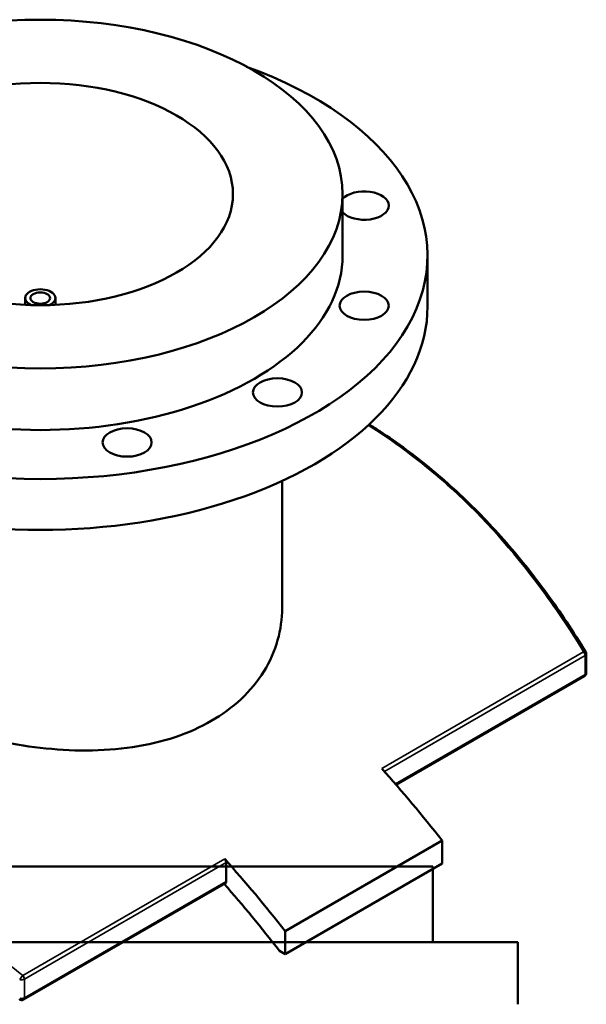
# Model space of a CAD drawing. Header units: millimetres. Extents: x -604 to 1145, y -275 to 910.
# Tile 9 of 9: x 845 to 1145, y 389 to 910. Entities that reach past the tile are written whole.
import ezdxf

# ---------------------------------------------------------------- set-up
doc = ezdxf.new("R2010")
doc.units = ezdxf.units.MM
doc.layers.add('Visible (ANSI)', color=7, linetype='Continuous', lineweight=50)
doc.layers.add('Visible Narrow (ANSI)', color=7, linetype='Continuous', lineweight=35)

msp = doc.modelspace()

# ---------------------------------------------------------------- linework, layer by layer
at = {"layer": 'Visible (ANSI)'}
for p, q in [((1015.61, 785.44), (1015.61, 818.1)), ((1060.61, 758.5), (1060.61, 785.44)), ((847.61, 759.4), (847.61, 762.99)), ((863.61, 759.4), (863.61, 762.99)), ((983.61, 598.55), (983.61, 666.05)), ((1144.65, 564.38), (1144.65, 574.32)), ((1143.65, 562.65), (1043.96, 505.1)), ((1068.28, 475.54), (985.19, 427.57)), ((1068.28, 475.54), (1068.28, 463.29)), ((1063.38, 461.76), (743.38, 461.76)), ((954.08, 453.88), (954.08, 463.82)), ((1068.28, 463.29), (985.19, 415.32)), ((1063.38, 421.76), (1063.38, 461.76)), ((953.67, 452.96), (846.77, 391.25)), ((985.19, 415.32), (985.19, 427.57)), ((1108.38, 421.76), (698.38, 421.76)), ((1108.38, 388.76), (1108.38, 421.76)), ((982.19, 417.05), (985.19, 415.32))]:
    msp.add_line(p, q, dxfattribs=at)
for centre, start, end in [((1142.65, 574.32), 0, 31.2434), ((1142.65, 564.38), 300, 0), ((845.77, 392.98), 231.2241, 300)]:
    msp.add_arc(centre, 2, start, end, dxfattribs=at)
for centre, major_axis in [((855.61, 818.1), (160, 0)), ((855.61, 818.1), (102, 0)), ((855.61, 762.99), (5.2, 0)), ((1027.07, 758.92), (-13, 0)), ((981.13, 712.98), (13, 0)), ((901.56, 686.46), (13, 0))]:
    msp.add_ellipse(centre, major_axis=major_axis, ratio=0.57735, dxfattribs=at)
for centre, major_axis, start_param, end_param in [((855.61, 785.44), (-205, 0), 5.274453, 10.43351), ((1027.07, 811.97), (13, 0), 3.634607, 8.931764), ((855.61, 785.44), (-160, 0), 0, 3.141593), ((855.61, 762.99), (8, 0), 5.349733, 10.358231), ((855.61, 758.5), (-205, 0), 0, 3.141593), ((897.16, 250.13), (232.5, -402.7), 1.80884, 1.919081), ((952.67, 464.64), (1, -1.73), 0.785398, 1.919081), ((814.07, 202.16), (-232.5, 402.7), 4.950433, 5.060674), ((814.07, 202.16), (225, -389.71), 1.799553, 1.904528), ((952.67, 454.7), (1, -1.73), 0, 0.785398)]:
    msp.add_ellipse(centre, major_axis=major_axis, ratio=0.57735, start_param=start_param, end_param=end_param, dxfattribs=at)
for points, knots in [([(1144.36, 575.36), (1141.09, 580.74), (1137.74, 586.03), (1130.85, 596.4), (1127.32, 601.48), (1120.07, 611.43), (1116.36, 616.3), (1108.77, 625.79), (1104.89, 630.42), (1096.95, 639.43), (1092.89, 643.82), (1084.61, 652.32), (1080.39, 656.44), (1071.79, 664.41), (1067.41, 668.26), (1058.5, 675.67), (1053.97, 679.22), (1044.77, 686.05), (1040.1, 689.31), (1033.49, 693.64), (1031.61, 694.84), (1029.72, 696.02)], [5.302997, 5.302997, 5.302997, 5.302997, 7.34952, 7.34952, 9.396042, 9.396042, 11.442564, 11.442564, 13.489086, 13.489086, 15.535609, 15.535609, 17.582131, 17.582131, 19.628653, 19.628653, 21.675175, 21.675175, 23.721698, 23.721698, 24.529147, 24.529147, 24.529147, 24.529147]), ([(946.12, 538.89), (940.41, 535.59), (933.96, 532.69), (919.94, 528), (912.37, 526.22), (896.6, 523.86), (888.39, 523.28), (871.9, 523.22), (863.62, 523.74), (847.61, 525.57), (839.33, 526.96), (822.84, 530.58), (814.63, 532.83), (798.86, 537.95), (791.29, 540.84), (777.27, 547), (770.82, 550.26), (759.39, 556.86), (754.04, 560.41), (744.63, 567.78), (740.57, 571.61), (734.05, 579.35), (731.6, 583.27), (728.38, 591.02), (727.61, 594.85), (727.61, 598.55)], [0, 0, 0, 0, 2.424602, 2.424602, 4.849203, 4.849203, 7.273805, 7.273805, 9.698406, 9.698406, 12.122503, 12.122503, 14.546599, 14.546599, 16.970696, 16.970696, 19.394793, 19.394793, 21.818889, 21.818889, 24.242986, 24.242986, 26.667083, 26.667083, 29.09118, 29.09118, 29.09118, 29.09118]), ([(983.61, 598.55), (983.61, 593.02), (982.85, 587.28), (979.63, 575.96), (977.18, 570.38), (970.66, 559.87), (966.6, 554.94), (957.19, 546.1), (951.84, 542.19), (946.12, 538.89)], [67.880765, 67.880765, 67.880765, 67.880765, 70.305367, 70.305367, 72.729968, 72.729968, 75.15457, 75.15457, 77.579171, 77.579171, 77.579171, 77.579171])]:
    msp.add_open_spline(points, degree=3, knots=knots, dxfattribs=at)
at = {"layer": 'Visible Narrow (ANSI)'}
for p, q in [((1143.24, 575.46), (1036.35, 513.74)), ((1037.78, 512.14), (1144.06, 573.51)), ((1144.06, 573.51), (1144.06, 563.57)), ((1144.06, 563.57), (1043.57, 505.55)), ((953.26, 465.77), (846.37, 404.05)), ((847.18, 402.1), (954.08, 463.82)), ((954.08, 453.88), (847.18, 392.16)), ((847.18, 392.16), (847.18, 402.1))]:
    msp.add_line(p, q, dxfattribs=at)
for centre, major_axis, ratio, start_param, end_param in [((1142.65, 574.32), (1.71, 1.04), 0.394438, 0, 0.988476), ((1142.65, 574.32), (1, -1.73), 0.57735, 0.785398, 1.919081), ((1142.65, 574.32), (2, 0), 0.57735, 5.497787, 6.283185), ((1142.65, 564.38), (1, -1.73), 0.57735, 0, 0.785398), ((1142.65, 564.38), (2, 0), 0.57735, 5.497787, 6.283185), ((845.77, 402.92), (-1.24, -1.57), 0.150279, 4.030351, 5.502666), ((845.77, 402.92), (2, 0), 0.57735, 4.161393, 5.497787), ((845.77, 402.92), (-1, 1.73), 0.57735, 3.926991, 5.060674), ((845.77, 392.98), (-2, 0), 0.57735, 1.0198, 2.356194), ((845.77, 392.98), (1, -1.73), 0.57735, 0, 0.785398)]:
    msp.add_ellipse(centre, major_axis=major_axis, ratio=ratio, start_param=start_param, end_param=end_param, dxfattribs=at)
for points, knots in [([(1029.26, 695.59), (1044.77, 685.87), (1059.62, 674.5), (1090.31, 646.4), (1105.8, 629.06), (1128.17, 599.05), (1135.93, 587.49), (1143.24, 575.46)], [-24.449854, -24.449854, -24.449854, -24.449854, -17.795426, -17.795426, -9.880143, -9.880143, -5.302997, -5.302997, -5.302997, -5.302997]), ([(846.37, 404.05), (834.49, 413.45), (822.55, 422.6), (790, 446.73), (769.42, 461.14), (729.21, 487.71), (709.6, 499.88), (690.86, 510.69), (672.12, 521.51), (654.27, 530.98), (620.92, 546.87), (605.43, 553.29), (582.83, 560.94), (574.86, 563.23), (567.36, 564.92)], [-42.31146, -42.31146, -42.31146, -42.31146, -37.733793, -37.733793, -29.818764, -29.818764, -21.90373, -21.90373, -21.90373, -13.988696, -13.988696, -6.073667, -6.073667, -1.366065, -1.366065, -1.366065, -1.366065])]:
    msp.add_open_spline(points, degree=3, knots=knots, dxfattribs=at)

doc.saveas('drawing.dxf')
